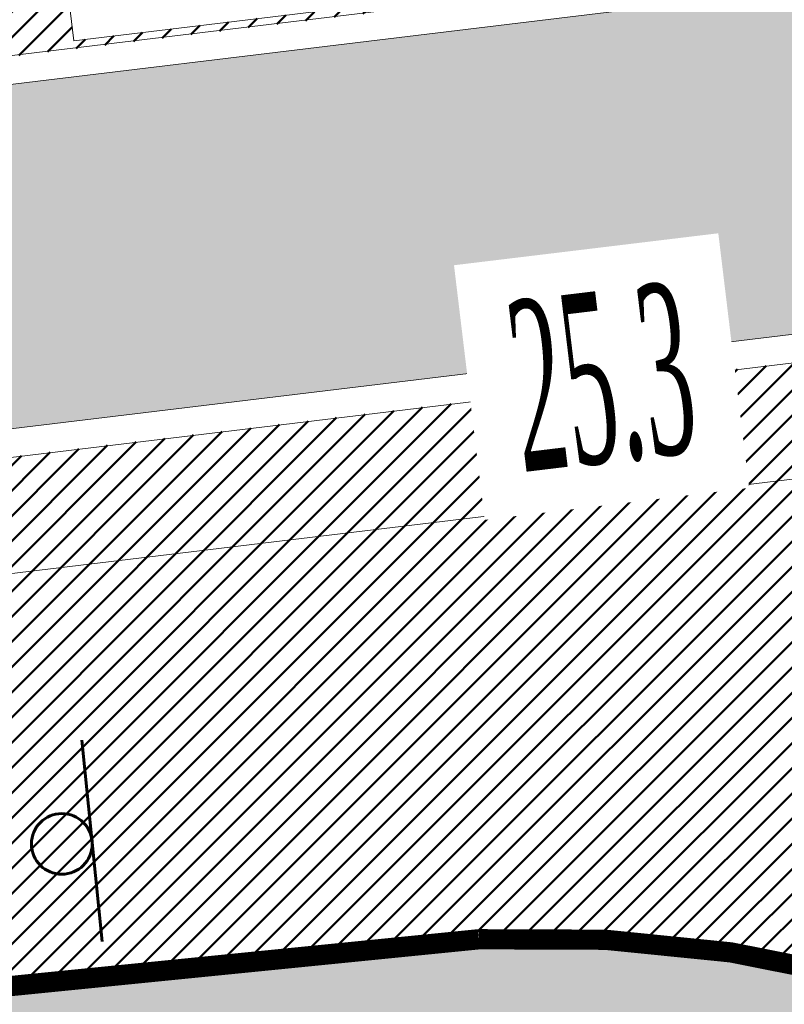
# Model space of a CAD drawing. Extents: x 2931 to 5026, y -2784 to 809.
# Tile 83 of 170: x 3165.41 to 3170.77, y -1663.55 to -1656.64. Entities that reach past the tile are written whole.
import ezdxf

# ---------------------------------------------------------------- set-up
doc = ezdxf.new("R2010")
doc.units = 0
doc.header["$MEASUREMENT"] = 0
doc.layers.add('.', color=7, linetype='Continuous', lineweight=15)
doc.layers.add('PDF_2D - Общий', color=7, linetype='Continuous')
doc.styles.add('TimesNewRomanCyr', font='times.ttf', dxfattribs={"width": 0.4, "height": 1.2})
doc.dimstyles.new('GENPLAN1', dxfattribs={"dimscale": 0.5, "dimtxt": 1.2, "dimasz": 1.2, "dimexe": 1.3, "dimexo": 1.5, "dimgap": 0.5, "dimtad": 1, "dimdec": 1, "dimzin": 0, "dimdsep": 46, "dimtxsty": 'TimesNewRomanCyr', "dimblk1": 'OBLIQUE', "dimblk2": 'OBLIQUE', "dimsah": 1, "dimcen": 1, "dimadec": 0, "dimazin": 0, "dimtfac": 0.75, "dimtdec": 1, "dimtix": 1, "dimtmove": 0, "dimatfit": 3, "dimfxl": 1, "dimtvp": 1.2, "dimtfill": 1, "dimlwd": 0, "dimlwe": 0, "dimarcsym": 0})
pattern_1 = [(45, (0, 0), (-0.08838834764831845, 0.08838834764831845), [])]

# ---------------------------------------------------------------- blocks, each defined once
blk = doc.blocks.new('_Oblique')
at = {"color": 0, "linetype": 'ByBlock', "lineweight": -2}
blk.add_line((-0.5, -0.5), (0.5, 0.5), dxfattribs=at)
blk = doc.blocks.new('*D117')
at = {"color": 0, "lineweight": 0, "transparency": 16777216}
for p, q in [((3272.292399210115, -1682.023382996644), (3274.873338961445, -1684.604322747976)), ((3272.017769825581, -1682.298012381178), (3274.598709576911, -1684.87895213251)), ((3274.413719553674, -1684.144703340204), (3274.837983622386, -1683.720439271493)), ((3274.139090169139, -1684.419332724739), (3274.413719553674, -1684.144703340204)), ((3274.139090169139, -1684.419332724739), (3273.714826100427, -1684.84359679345))]:
    blk.add_line(p, q, dxfattribs=at)
at = {"layer": 'Defpoints', "color": 0, "linetype": 'ByBlock', "lineweight": 50, "transparency": 16777216}
for p in [(3113.118925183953, -1522.84990897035), (3112.844295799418, -1523.124538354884)]:
    blk.add_point(p, dxfattribs=at)
at = {"color": 0, "linetype": 'ByBlock', "lineweight": 0, "transparency": 16777216, "xscale": 0.6, "yscale": 0.6, "zscale": 0.6}
for p, rotation in [((3274.413719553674, -1684.144703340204), 224.9999999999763), ((3274.139090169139, -1684.419332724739), 44.99999999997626)]:
    blk.add_blockref('_Oblique', p, dxfattribs=dict(at, rotation=rotation))
at = {"color": 0, "linetype": 'ByBlock', "lineweight": 50, "transparency": 16777216, "insert": (3273.666799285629, -1683.672412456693), "char_height": 1.2, "attachment_point": 5, "rotation": 44.99999999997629, "style": 'TimesNewRomanCyr', "bg_fill": 3, "box_fill_scale": 1.25, "bg_fill_color": 256, "bg_fill_true_color": 13158600, "bg_fill_transparency": 0}
blk.add_mtext('0.4', dxfattribs=at)
at = {"layer": 'Defpoints', "color": 0, "linetype": 'ByBlock', "lineweight": 50, "transparency": 16777216}
blk.add_point((3274.413719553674, -1684.144703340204), dxfattribs=at)
blk = doc.blocks.new('*D310')
at = {"color": 0, "lineweight": 0, "transparency": 16777216}
for p, q in [((3182.118221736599, -1658.238337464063), (3182.227327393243, -1659.141067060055)), ((3182.149334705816, -1658.495763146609), (3157.04254178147, -1661.530219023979)), ((3157.011428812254, -1661.272793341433), (3157.120534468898, -1662.175522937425))]:
    blk.add_line(p, q, dxfattribs=at)
at = {"layer": 'Defpoints', "color": 0, "linetype": 'ByBlock', "lineweight": 50, "transparency": 16777216}
for p in [(3182.028230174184, -1657.493756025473), (3156.921437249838, -1660.528211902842), (3157.04254178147, -1661.530219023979)]:
    blk.add_point(p, dxfattribs=at)
at = {"color": 0, "linetype": 'ByBlock', "lineweight": 0, "transparency": 16777216, "xscale": 0.6, "yscale": 0.6, "zscale": 0.6}
for p, rotation in [((3182.149334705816, -1658.495763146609), 6.891453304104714), ((3157.04254178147, -1661.530219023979), 186.8914533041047)]:
    blk.add_blockref('_Oblique', p, dxfattribs=dict(at, rotation=rotation))
at = {"color": 0, "linetype": 'ByBlock', "lineweight": 50, "transparency": 16777216, "insert": (3169.49249444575, -1659.157107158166), "char_height": 1.2, "attachment_point": 5, "rotation": 6.8914533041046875, "style": 'TimesNewRomanCyr', "bg_fill": 3, "box_fill_scale": 1.25, "bg_fill_color": 256, "bg_fill_true_color": 13158600, "bg_fill_transparency": 0}
blk.add_mtext('25.3', dxfattribs=at)

msp = doc.modelspace()

# ---------------------------------------------------------------- hatches: boundary and pattern name
at = {"layer": '.', "linetype": 'ByBlock', "lineweight": 50}
h = msp.add_hatch(dxfattribs=at)
h.set_pattern_fill('ANSI31', color=252)
h.set_pattern_definition(pattern_1)
edge = h.paths.add_edge_path()
edge.add_line((3056.579508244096, -1552.571742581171), (3060.468574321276, -1561.784514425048))
edge.add_line((3060.468574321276, -1561.784514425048), (3091.428099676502, -1548.71530551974))
edge.add_arc((3092.594819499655, -1551.479137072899), 2.999999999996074, 59.08883293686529, 112.8864824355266, ccw=False)
edge.add_line((3094.135944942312, -1548.905242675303), (3125.421424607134, -1567.637498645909))
edge.add_arc((3123.880299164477, -1570.21139304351), 3.000000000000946, 6.846905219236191, 59.0888329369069, ccw=False)
edge.add_line((3126.858903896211, -1569.853742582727), (3145.92372928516, -1728.630496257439))
edge.add_line((3145.92372928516, -1728.630496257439), (3153.629677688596, -1792.807610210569))
edge.add_line((3153.629677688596, -1792.807610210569), (3155.627738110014, -1829.886791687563))
edge.add_line((3155.627738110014, -1829.886791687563), (3160.809987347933, -1929.677250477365))
edge.add_arc((3157.814024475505, -1929.832834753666), 2.999999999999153, -86.74722545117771, 2.9727744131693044, ccw=False)
edge.add_line((3157.984247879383, -1932.828001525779), (3050.375705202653, -1938.943685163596))
edge.add_line((3050.375705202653, -1938.943685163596), (3050.943116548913, -1948.927574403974))
edge.add_line((3050.943116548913, -1948.927574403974), (3313.191871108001, -1934.085954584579))
edge.add_line((3313.191871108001, -1934.085954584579), (3312.624459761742, -1924.102065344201))
edge.add_line((3312.624459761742, -1924.102065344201), (3173.95866141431, -1931.920132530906))
edge.add_arc((3173.788438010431, -1928.924965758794), 2.999999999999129, 182.972774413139, 273.2527745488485, ccw=False)
edge.add_line((3170.792475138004, -1929.080550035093), (3164.49681413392, -1808.401511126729))
edge.add_line((3164.49681413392, -1808.401511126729), (3163.4838931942, -1789.746789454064))
edge.add_line((3163.4838931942, -1789.746789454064), (3160.81852438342, -1767.850807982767))
edge.add_arc((3164.480270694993, -1768.183669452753), 3.67684413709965, 91.76941746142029, 174.8059522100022, ccw=False)
edge.add_line((3164.36673985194, -1764.508578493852), (3165.328204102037, -1764.41580848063))
edge.add_line((3165.328204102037, -1764.41580848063), (3157.302999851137, -1682.607566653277))
edge.add_arc((3156.299241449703, -1676.094509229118), 6.589950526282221, 187.8889569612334, 278.7611968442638, ccw=False)
edge.add_line((3149.771658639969, -1676.999003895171), (3140.934979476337, -1603.166915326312))
edge.add_line((3140.934979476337, -1603.166915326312), (3139.504408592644, -1590.505141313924))
edge.add_line((3139.504408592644, -1590.505141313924), (3136.203008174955, -1563.793057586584))
edge.add_arc((3133.224403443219, -1564.150708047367), 3.000000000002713, 6.84690521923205, 59.08883293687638)
edge.add_line((3134.765528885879, -1561.576813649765), (3099.87037971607, -1540.683259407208))
edge.add_arc((3101.693711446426, -1538.024492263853), 3.223907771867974, 157.9186088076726, 235.5584146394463, ccw=False)
edge.add_line((3098.706274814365, -1536.812550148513), (3108.700353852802, -1520.326220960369))
edge.add_arc((3111.264605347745, -1521.883338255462), 3.00000000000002, 58.73218183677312, 148.732181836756, ccw=False)
edge.add_line((3112.821722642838, -1519.319086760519), (3205.618491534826, -1575.669040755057))
edge.add_line((3205.618491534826, -1575.669040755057), (3207.292050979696, -1576.579148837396))
edge.add_line((3207.292050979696, -1576.579148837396), (3243.014474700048, -1589.924592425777))
edge.add_line((3243.014474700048, -1589.924592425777), (3266.942729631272, -1598.799066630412))
edge.add_line((3266.942729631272, -1598.799066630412), (3413.241120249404, -1686.858465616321))
edge.add_line((3413.241120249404, -1686.858465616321), (3418.398145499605, -1678.290788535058))
edge.add_line((3418.398145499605, -1678.290788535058), (3272.099754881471, -1590.231389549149))
edge.add_line((3272.099754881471, -1590.231389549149), (3270.420061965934, -1589.423131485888))
edge.add_line((3270.420061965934, -1589.423131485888), (3212.929790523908, -1568.101228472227))
edge.add_line((3212.929790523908, -1568.101228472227), (3210.80888251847, -1567.121535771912))
edge.add_line((3210.80888251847, -1567.121535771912), (3103.502412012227, -1501.960703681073))
edge.add_arc((3105.05952930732, -1499.39645218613), 2.999999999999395, 149.0720988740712, 238.7321818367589, ccw=False)
edge.add_line((3102.486085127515, -1497.85457506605), (3107.443599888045, -1489.580318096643))
edge.add_line((3107.443599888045, -1489.580318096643), (3098.865452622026, -1484.440727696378))
edge.add_line((3098.865452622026, -1484.440727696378), (3093.95672483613, -1492.633557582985))
edge.add_arc((3091.383280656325, -1491.091680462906), 2.999999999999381, 238.7321818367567, 329.07209887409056, ccw=False)
edge.add_line((3089.826163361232, -1493.655931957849), (3029.258160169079, -1456.876588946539))
edge.add_line((3029.258160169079, -1456.876588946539), (3024.067769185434, -1465.424093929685))
edge.add_line((3024.067769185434, -1465.424093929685), (3099.145714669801, -1511.014461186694))
edge.add_arc((3097.588597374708, -1513.578712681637), 2.999999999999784, -31.267816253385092, 58.732181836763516, ccw=False)
edge.add_line((3100.152848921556, -1515.135829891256), (3084.60404677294, -1540.741504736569))
edge.add_line((3084.60404677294, -1540.741504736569), (3056.579508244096, -1552.571742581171))
h = msp.add_hatch(dxfattribs=at)
h.set_pattern_fill('ANSI31', color=72)
h.set_pattern_definition(pattern_1)
edge = h.paths.add_edge_path()
edge.add_line((3198.64854658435, -1772.84186215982), (3204.228626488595, -1772.211541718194))
edge.add_line((3204.228626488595, -1772.211541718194), (3205.797166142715, -1786.120879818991))
edge.add_line((3205.797166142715, -1786.120879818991), (3240.426562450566, -1782.215137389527))
edge.add_line((3240.426562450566, -1782.215137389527), (3240.44861768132, -1782.410685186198))
edge.add_line((3240.44861768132, -1782.410685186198), (3240.049289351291, -1782.456821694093))
edge.add_line((3240.049289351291, -1782.456821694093), (3241.597948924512, -1796.176200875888))
edge.add_line((3241.597948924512, -1796.176200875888), (3241.996162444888, -1796.131186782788))
edge.add_line((3241.996162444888, -1796.131186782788), (3242.018783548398, -1796.331302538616))
edge.add_line((3242.018783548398, -1796.331302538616), (3164.317276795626, -1805.095014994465))
edge.add_line((3164.317276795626, -1805.095014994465), (3165.502113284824, -1827.671693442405))
edge.add_line((3165.502113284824, -1827.671693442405), (3169.410030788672, -1827.461110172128))
edge.add_line((3169.410030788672, -1827.461110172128), (3168.370118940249, -1808.99312971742))
edge.add_line((3168.370118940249, -1808.99312971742), (3257.968945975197, -1804.35639741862))
edge.add_line((3257.968945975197, -1804.35639741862), (3268.704736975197, -1803.207274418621))
edge.add_line((3268.704736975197, -1803.207274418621), (3270.714068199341, -1802.941323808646))
edge.add_line((3270.714068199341, -1802.941323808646), (3269.535281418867, -1793.430181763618))
edge.add_line((3269.535281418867, -1793.430181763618), (3268.265415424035, -1789.367910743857))
edge.add_line((3268.265415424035, -1789.367910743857), (3268.137689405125, -1776.730590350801))
edge.add_line((3268.137689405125, -1776.730590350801), (3268.591353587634, -1776.739380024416))
edge.add_line((3268.591353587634, -1776.739380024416), (3271.151259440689, -1756.651503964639))
edge.add_line((3271.151259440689, -1756.651503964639), (3253.464385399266, -1678.575218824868))
edge.add_line((3253.464385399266, -1678.575218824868), (3246.166203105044, -1642.943717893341))
edge.add_line((3246.166203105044, -1642.943717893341), (3240.206266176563, -1605.984923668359))
edge.add_line((3240.206266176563, -1605.984923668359), (3243.364342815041, -1590.528663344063))
edge.add_line((3243.364342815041, -1590.528663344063), (3206.455271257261, -1576.124094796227))
edge.add_line((3206.455271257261, -1576.124094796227), (3113.046281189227, -1522.808445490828))
edge.add_line((3113.046281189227, -1522.808445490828), (3101.14519328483, -1541.432807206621))
edge.add_line((3101.14519328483, -1541.432807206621), (3134.765528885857, -1561.576813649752))
edge.add_arc((3133.22440344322, -1564.150708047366), 3.000000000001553, 6.849462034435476, 59.088832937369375, ccw=False)
edge.add_line((3136.202992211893, -1563.792924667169), (3146.943135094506, -1653.222730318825))
edge.add_line((3146.943135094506, -1653.222730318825), (3222.727371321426, -1644.063239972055))
edge.add_arc((3223.040655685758, -1647.949911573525), 3.899277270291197, 6.922887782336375, 94.60835138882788, ccw=False)
edge.add_arc((3223.040740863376, -1647.949941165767), 3.899196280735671, -81.47081594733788, 6.923470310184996, ccw=False)
edge.add_line((3223.619042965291, -1651.806014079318), (3196.190003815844, -1655.121177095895))
edge.add_arc((3198.473142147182, -1672.682791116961), 17.70940449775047, 97.40732442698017, 105.2026607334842)
edge.add_arc((3203.298833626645, -1690.430110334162), 36.10110462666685, 105.2072041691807, 108.1649889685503)
edge.add_arc((3188.026555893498, -1642.727951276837), 13.9895464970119, 277.1896508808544, 286.6895548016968, ccw=False)
edge.add_line((3189.777404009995, -1656.607502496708), (3187.842487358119, -1656.841381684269))
edge.add_arc((3184.99443761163, -1658.696363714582), 3.398874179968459, 6.9207488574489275, 33.07686530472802, ccw=False)
edge.add_arc((3184.993523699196, -1658.69677596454), 3.399831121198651, -83.07989968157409, 6.925789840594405, ccw=False)
edge.add_arc((3184.99346771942, -1658.696460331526), 3.400151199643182, 163.5011670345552, 276.9203959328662, ccw=False)
edge.add_line((3181.733315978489, -1657.730831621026), (3147.972979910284, -1661.805289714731))
edge.add_line((3147.972979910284, -1661.805289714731), (3149.771658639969, -1676.999003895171))
edge.add_arc((3156.299241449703, -1676.094509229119), 6.589950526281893, 187.88895696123, 278.7611968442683)
edge.add_line((3157.302999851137, -1682.607566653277), (3156.287946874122, -1672.260203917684))
edge.add_arc((3165.559726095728, -1672.702411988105), 9.282318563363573, 100.07270603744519, 177.2694053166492, ccw=False)
edge.add_line((3163.936269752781, -1663.563165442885), (3168.630711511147, -1663.09359350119))
edge.add_arc((3169.037464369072, -1672.297222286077), 9.212612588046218, 9.79482017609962, 92.53053086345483, ccw=False)
edge.add_line((3178.11578730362, -1670.729968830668), (3178.310066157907, -1672.672228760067))
edge.add_line((3178.310066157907, -1672.672228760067), (3182.539779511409, -1679.443903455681))
edge.add_line((3182.539779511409, -1679.443903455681), (3183.799722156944, -1692.286285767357))
edge.add_line((3183.799722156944, -1692.286285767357), (3187.002343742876, -1691.965936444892))
edge.add_line((3187.002343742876, -1691.965936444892), (3189.210950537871, -1714.886238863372))
edge.add_line((3189.210950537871, -1714.886238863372), (3186.060597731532, -1715.201359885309))
edge.add_line((3186.060597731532, -1715.201359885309), (3186.254695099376, -1717.141805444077))
edge.add_line((3186.254695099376, -1717.141805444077), (3183.233715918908, -1722.304679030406))
edge.add_arc((3187.73220544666, -1721.857132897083), 4.520697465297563, 185.6815518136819, 272.2770185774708)
edge.add_line((3187.911817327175, -1726.374260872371), (3193.870304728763, -1725.778249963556))
edge.add_arc((3192.734762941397, -1721.213392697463), 4.703974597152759, 283.9692133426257, 366.943481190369)
edge.add_line((3197.404238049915, -1720.644728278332), (3197.262375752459, -1719.365448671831))
edge.add_line((3197.262375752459, -1719.365448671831), (3193.661081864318, -1717.879078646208))
edge.add_line((3193.661081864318, -1717.879078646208), (3192.899904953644, -1710.493109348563))
edge.add_line((3192.899904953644, -1710.493109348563), (3189.682132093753, -1710.814974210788))
edge.add_line((3189.682132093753, -1710.814974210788), (3185.735106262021, -1671.355455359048))
edge.add_line((3185.735106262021, -1671.355455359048), (3188.844983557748, -1671.044382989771))
edge.add_line((3188.844983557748, -1671.044382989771), (3188.789684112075, -1670.436909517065))
edge.add_arc((3202.589761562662, -1673.932293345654), 14.23586477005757, 99.41612415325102, 165.7866270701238, ccw=False)
edge.add_line((3200.260722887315, -1659.888240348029), (3222.923904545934, -1657.621305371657))
edge.add_arc((3223.460798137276, -1670.595722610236), 12.98552106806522, 5.712137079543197, 92.3696013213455, ccw=False)
edge.add_line((3236.381839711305, -1669.303266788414), (3237.467507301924, -1680.175342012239))
edge.add_line((3237.467507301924, -1680.175342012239), (3245.489102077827, -1760.369463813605))
edge.add_arc((3232.636911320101, -1760.990893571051), 12.86720568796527, -83.64731502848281, 2.7682123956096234, ccw=False)
edge.add_line((3234.060644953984, -1773.77908987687), (3215.68325286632, -1775.617329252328))
edge.add_arc((3214.378686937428, -1762.897090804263), 12.78696048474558, 185.7956058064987, 275.8556841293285, ccw=False)
edge.add_line((3201.657087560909, -1764.188318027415), (3199.058106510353, -1738.113761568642))
edge.add_arc((3194.432319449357, -1738.576466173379), 4.648870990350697, 5.712137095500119, 93.3895282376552)
edge.add_line((3194.157459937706, -1733.935727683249), (3187.347289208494, -1734.627366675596))
edge.add_arc((3187.957506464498, -1738.984328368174), 4.399486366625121, 97.97273957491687, 185.7133964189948)
edge.add_line((3183.579875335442, -1739.422307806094), (3184.27298960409, -1746.350795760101))
edge.add_line((3184.27298960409, -1746.350795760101), (3184.892601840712, -1746.84194319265))
edge.add_line((3184.892601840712, -1746.84194319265), (3197.794868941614, -1745.614976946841))
edge.add_line((3197.794868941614, -1745.614976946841), (3199.787466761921, -1766.345835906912))
edge.add_arc((3189.185059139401, -1767.471623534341), 10.66200943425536, -84.22149646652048, 6.061084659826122, ccw=False)
edge.add_line((3190.258542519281, -1778.079454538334), (3179.89345328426, -1779.128373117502))
edge.add_arc((3178.567549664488, -1766.175993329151), 13.02006768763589, 184.5809880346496, 275.8448699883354, ccw=False)
edge.add_line((3165.58907542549, -1767.215882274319), (3165.328204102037, -1764.41580848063))
edge.add_line((3165.328204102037, -1764.41580848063), (3164.846212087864, -1764.462315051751))
edge.add_line((3164.846212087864, -1764.462315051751), (3167.773249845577, -1790.409524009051))
edge.add_line((3167.773249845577, -1790.409524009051), (3200.231651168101, -1786.748496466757))
edge.add_line((3200.231651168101, -1786.748496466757), (3198.64854658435, -1772.84186215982))
h = msp.add_hatch(dxfattribs=at)
h.set_pattern_fill('ANSI31', color=72)
h.set_pattern_definition(pattern_1)
h.paths.add_polyline_path([(3181.397646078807, -1654.951024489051, -1.563286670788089), (3187.542640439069, -1654.359428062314), (3189.473089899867, -1654.126091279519, 0.06172320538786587), (3192.340277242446, -1653.310153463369, -0.0533669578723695), (3195.849529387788, -1652.341953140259), (3223.255860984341, -1649.026626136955, 0.9294012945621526), (3222.992741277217, -1646.851532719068), (3198.199388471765, -1649.846621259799, -0.1751279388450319), (3194.856767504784, -1649.02734889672, 0.209518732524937), (3193.64573872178, -1648.635764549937), (3181.943402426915, -1650.050160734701, 0.1877390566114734), (3180.929256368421, -1651.553863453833, -0.2401408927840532), (3178.297140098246, -1655.275407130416), (3165.786678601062, -1656.787472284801), (3165.456697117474, -1654.057285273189), (3151.179601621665, -1655.7829033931), (3151.517940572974, -1658.573593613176)])
at = {"lineweight": 40, "true_color": 0x7d7d7d}
h = msp.add_hatch(color=8, dxfattribs=at)
h.dxf.hatch_style = 1
h.paths.add_polyline_path([(3149.771658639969, -1676.999003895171), (3147.950521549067, -1661.615580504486), (3156.921480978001, -1660.528572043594), (3156.921437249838, -1660.528211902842), (3182.028230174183, -1657.493756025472, 0.1273604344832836), (3181.816666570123, -1659.082338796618, 0.4142402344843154), (3185.379045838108, -1661.873297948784, 0.1212819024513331), (3186.809641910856, -1661.331274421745), (3186.8012619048, -1661.247497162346), (3186.803950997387, -1661.217981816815, -0.1261586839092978), (3185.367486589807, -1661.778097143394, -0.414239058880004), (3181.911966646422, -1659.070767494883, -0.1559367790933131), (3182.266642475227, -1657.213123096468), (3179.813495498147, -1657.50962342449), (3179.737151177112, -1656.876711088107), (3179.935498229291, -1656.852728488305), (3179.923510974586, -1656.753449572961), (3179.725097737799, -1656.777440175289), (3179.673870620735, -1656.355538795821), (3179.872565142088, -1656.331514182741), (3179.860577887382, -1656.232235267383), (3179.661817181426, -1656.25626788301), (3179.58547286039, -1655.623355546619), (3182.045568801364, -1655.326011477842, -0.1561496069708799), (3181.257465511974, -1653.609842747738, -0.4142388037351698), (3183.959880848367, -1650.160308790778, -0.4142388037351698), (3187.409283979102, -1652.862891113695, -0.1563518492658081), (3187.05362146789, -1654.720705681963), (3189.513221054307, -1654.423421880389), (3189.537327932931, -1654.621963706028), (3189.58956537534, -1655.056334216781), (3189.390515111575, -1655.080401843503), (3189.402568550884, -1655.179672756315), (3189.601618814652, -1655.155605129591), (3189.652845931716, -1655.577506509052), (3189.45379566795, -1655.601574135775), (3189.46584910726, -1655.700845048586), (3189.664899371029, -1655.67677742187), (3189.741243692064, -1656.309689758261), (3187.288096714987, -1656.60619008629, -0.1557464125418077), (3188.07470491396, -1658.32248998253, -0.2317036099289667), (3187.178437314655, -1660.901362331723), (3187.32672732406, -1660.88652929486, 0.2221933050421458), (3188.170004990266, -1658.310918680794, 0.1408534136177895), (3187.480835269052, -1656.68362301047), (3189.75280077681, -1656.409020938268, 0.04141170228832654), (3191.984219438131, -1655.937369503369, -0.01287528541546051), (3193.771172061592, -1655.401624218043, -0.0341105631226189), (3196.164904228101, -1654.922755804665), (3223.592156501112, -1651.607809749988, 0.4058007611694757), (3226.712962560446, -1647.504025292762, 0.4021253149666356), (3222.74735845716, -1644.262282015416), (3146.949978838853, -1653.42334734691)])
h.paths.add_polyline_path([(3151.342148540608, -1658.785049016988), (3150.956934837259, -1655.608319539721), (3165.631150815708, -1653.834791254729), (3165.961131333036, -1656.564922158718), (3178.236302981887, -1655.08132507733, 0.2107848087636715), (3180.631489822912, -1652.021816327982), (3180.733321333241, -1651.512327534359, -0.1928085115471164), (3181.87114312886, -1649.857415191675), (3193.623617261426, -1648.436981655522, -0.2075606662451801), (3194.978970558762, -1648.868158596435, 0.1744475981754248), (3198.176770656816, -1649.647898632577), (3222.975688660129, -1646.652184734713, -0.3945143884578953), (3224.333546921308, -1647.792177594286, -0.3948514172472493), (3223.28644252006, -1649.224381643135), (3195.878103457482, -1652.539952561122, 0.05745828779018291), (3192.155797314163, -1653.600500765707, -0.05072584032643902), (3189.501167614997, -1654.324150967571), (3187.228705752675, -1654.598813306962, 0.1412550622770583), (3187.510043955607, -1652.850656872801, 0.4142343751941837), (3183.947664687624, -1650.059697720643, 0.4141757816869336), (3181.156705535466, -1653.622076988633, 0.1269035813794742), (3181.739940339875, -1655.111133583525)], flags=16)
h.paths.add_polyline_path([(3151.516596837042, -1658.562510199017), (3151.179596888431, -1655.782864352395), (3156.273529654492, -1655.167221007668), (3156.609536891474, -1657.946987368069)], flags=0)
h.paths.add_polyline_path([(3156.708813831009, -1657.934983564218), (3156.372806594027, -1655.155217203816), (3165.456703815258, -1654.057340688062), (3165.786684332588, -1656.787471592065), (3178.297140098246, -1655.275407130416, 0.21297877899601), (3180.826739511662, -1652.066004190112), (3180.929256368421, -1651.55386345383, -0.187739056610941), (3181.943402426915, -1650.050160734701), (3193.645738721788, -1648.635764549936, -0.2095187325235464), (3194.856767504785, -1649.02734889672, 0.1751279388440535), (3198.199388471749, -1649.846621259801), (3222.992741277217, -1646.851532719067, -0.3928100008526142), (3224.135005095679, -1647.816284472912, -0.3931683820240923), (3223.255485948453, -1649.026671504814), (3195.849529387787, -1652.341953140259, 0.05746184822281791), (3192.081367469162, -1653.414767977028, -0.05062385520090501), (3189.473089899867, -1654.126091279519), (3187.542640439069, -1654.359428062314, 0.1148720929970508), (3187.70858578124, -1652.826549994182, 0.4142371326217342), (3183.923557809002, -1649.861155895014, 0.4141819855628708), (3180.958163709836, -1653.646183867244, 0.102348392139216), (3181.397646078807, -1654.951024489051)], flags=0)
h.paths.add_polyline_path([(3158.680883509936, -1657.998796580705), (3163.644760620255, -1657.398854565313), (3163.908447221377, -1659.582995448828), (3158.944570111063, -1660.182937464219)], flags=16)
h.paths.add_polyline_path([(3159.090050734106, -1658.050101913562), (3163.259430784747, -1657.543857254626), (3163.499286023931, -1659.531739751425), (3159.329905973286, -1660.03798441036)], flags=0)
h.paths.add_polyline_path([(3158.257985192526, -1654.499255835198), (3158.245931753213, -1654.399984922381), (3157.993802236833, -1652.315175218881), (3162.957679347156, -1651.715233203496), (3163.020959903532, -1652.236405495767), (3162.821413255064, -1652.260533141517), (3162.833466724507, -1652.359804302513), (3163.032516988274, -1652.335736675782), (3163.083744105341, -1652.757638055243), (3162.884693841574, -1652.781705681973), (3162.896747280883, -1652.880976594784), (3163.09579754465, -1652.856908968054), (3163.146528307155, -1653.278870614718), (3162.947974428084, -1653.302878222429), (3162.960027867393, -1653.40214913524), (3163.158581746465, -1653.378141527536), (3163.221862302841, -1653.899313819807)], flags=0)
h.paths.add_polyline_path([(3162.947974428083, -1653.302878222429), (3162.897243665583, -1652.880916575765), (3163.09579754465, -1652.856908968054), (3163.146528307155, -1653.278870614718)], flags=0)
h.paths.add_polyline_path([(3162.885190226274, -1652.781645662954), (3162.833963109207, -1652.359744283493), (3163.032516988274, -1652.335736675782), (3163.083744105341, -1652.757638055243)], flags=0)
h.paths.add_polyline_path([(3166.048354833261, -1656.453647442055), (3165.736454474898, -1653.872422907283), (3165.670656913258, -1653.326372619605), (3165.868714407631, -1653.302425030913), (3165.856660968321, -1653.203154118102), (3165.658603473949, -1653.227101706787), (3165.592309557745, -1652.681111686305), (3165.790367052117, -1652.657164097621), (3165.778313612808, -1652.55789318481), (3165.580256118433, -1652.581840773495), (3165.514458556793, -1652.035790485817), (3165.71201966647, -1652.011902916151), (3165.69996622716, -1651.912632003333), (3165.502405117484, -1651.936519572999), (3165.424554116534, -1651.291198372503), (3177.3378591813, -1649.851337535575), (3177.415710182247, -1650.496658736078), (3177.217646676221, -1650.520556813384), (3177.229700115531, -1650.619827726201), (3177.427763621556, -1650.595929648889), (3177.493561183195, -1651.141979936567), (3177.295994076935, -1651.165818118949), (3177.308047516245, -1651.265089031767), (3177.505614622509, -1651.241250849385), (3177.571908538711, -1651.787240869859), (3177.374341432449, -1651.811079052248), (3177.386394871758, -1651.910349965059), (3177.583961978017, -1651.886511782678), (3177.961659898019, -1655.013786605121)], flags=0)
h.paths.add_polyline_path([(3166.236344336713, -1656.330188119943), (3171.894786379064, -1655.643142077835), (3171.593827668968, -1653.164476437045), (3171.792383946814, -1653.14048868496), (3172.094093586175, -1655.625338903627), (3177.751046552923, -1654.93847366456), (3177.457196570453, -1652.506159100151), (3176.960841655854, -1652.566174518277), (3176.948788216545, -1652.466903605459), (3177.445202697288, -1652.406880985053), (3177.307273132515, -1651.26518246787), (3177.307054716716, -1651.265208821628), (3177.373348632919, -1651.811198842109), (3177.571908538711, -1651.787240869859), (3177.505614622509, -1651.241250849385), (3177.307273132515, -1651.26518246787), (3177.373239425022, -1651.811212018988), (3177.373348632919, -1651.811198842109), (3177.307054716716, -1651.265208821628), (3177.295077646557, -1651.16592869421), (3177.295001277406, -1651.16593790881), (3177.229203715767, -1650.619887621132), (3177.151646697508, -1649.977003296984), (3174.471037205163, -1650.30000938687), (3174.770712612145, -1652.780543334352), (3174.572156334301, -1652.804531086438), (3174.566123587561, -1652.75484599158), (3174.270820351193, -1650.32275826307), (3168.514594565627, -1651.021677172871), (3168.813956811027, -1653.499618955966), (3168.615503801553, -1653.524461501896), (3168.315836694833, -1651.04248614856), (3165.63642845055, -1651.366308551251)], flags=0)
h.paths.add_polyline_path([(3165.736454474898, -1653.872422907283), (3165.670656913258, -1653.326372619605), (3165.869210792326, -1653.302365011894), (3165.935008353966, -1653.848415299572)], flags=0)
h.paths.add_polyline_path([(3165.658603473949, -1653.227101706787), (3165.592309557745, -1652.681111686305), (3165.790863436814, -1652.657104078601), (3165.857157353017, -1653.203094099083)], flags=0)
h.paths.add_polyline_path([(3166.040480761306, -1653.887436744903), (3166.028258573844, -1653.786776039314), (3166.528620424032, -1653.726326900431), (3166.540806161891, -1653.826687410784)], flags=0)
h.paths.add_polyline_path([(3165.580256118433, -1652.581840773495), (3165.514458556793, -1652.035790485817), (3165.713012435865, -1652.011782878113), (3165.778809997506, -1652.55783316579)], flags=0)
h.paths.add_polyline_path([(3167.033189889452, -1653.766902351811), (3167.021033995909, -1653.666787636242), (3167.521395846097, -1653.606338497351), (3167.533515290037, -1653.706153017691)], flags=0)
h.paths.add_polyline_path([(3168.024906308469, -1653.646488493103), (3168.012816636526, -1653.54691917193), (3168.510200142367, -1653.486829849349), (3168.522253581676, -1653.58610076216)], flags=0)
h.paths.add_polyline_path([(3168.514594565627, -1651.021677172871), (3168.512611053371, -1651.021918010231), (3168.807914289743, -1653.454005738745), (3168.808438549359, -1653.453942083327)], flags=0)
h.paths.add_polyline_path([(3169.018638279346, -1653.526081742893), (3169.006584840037, -1653.426810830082), (3169.502975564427, -1653.36684144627), (3169.51502900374, -1653.466112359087)], flags=0)
h.paths.add_polyline_path([(3170.01141370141, -1653.406093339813), (3169.999360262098, -1653.306822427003), (3170.495750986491, -1653.24685304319), (3170.507804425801, -1653.346123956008)], flags=0)
h.paths.add_polyline_path([(3171.004189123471, -1653.286104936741), (3170.992135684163, -1653.18683402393), (3171.488526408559, -1653.12686464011), (3171.500579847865, -1653.226135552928)], flags=0)
h.paths.add_polyline_path([(3171.996964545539, -1653.166116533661), (3171.98491110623, -1653.06684562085), (3172.48130183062, -1653.006876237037), (3172.493355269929, -1653.106147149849)], flags=0)
h.paths.add_polyline_path([(3172.989739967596, -1653.046128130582), (3172.977686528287, -1652.946857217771), (3173.474077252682, -1652.886887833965), (3173.486130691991, -1652.986158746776)], flags=0)
h.paths.add_polyline_path([(3173.98251538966, -1652.926139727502), (3173.970461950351, -1652.826868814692), (3174.466852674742, -1652.766899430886), (3174.478906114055, -1652.866170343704)], flags=0)
h.paths.add_polyline_path([(3174.975290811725, -1652.80615132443), (3174.963237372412, -1652.706880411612), (3175.45962809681, -1652.646911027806), (3175.47168153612, -1652.746181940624)], flags=0)
h.paths.add_polyline_path([(3175.968066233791, -1652.686162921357), (3175.956012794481, -1652.586892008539), (3176.452397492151, -1652.526872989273), (3176.46445093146, -1652.626143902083)], flags=0)
h.paths.add_polyline_path([(3181.859089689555, -1649.758144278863), (3181.847036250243, -1649.658873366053), (3182.043109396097, -1649.635175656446), (3182.040094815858, -1649.610347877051), (3181.844519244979, -1649.633995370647), (3181.82041236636, -1649.435453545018), (3182.015987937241, -1649.411806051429), (3182.012975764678, -1649.386998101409), (3181.817399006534, -1649.410635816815), (3181.805345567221, -1649.311364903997), (3193.718650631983, -1647.871504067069), (3193.730704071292, -1647.970774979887), (3193.52966704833, -1647.99507263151), (3193.532681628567, -1648.01990041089), (3193.733717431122, -1647.99559270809), (3193.757824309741, -1648.194134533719), (3193.556788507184, -1648.218442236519), (3193.559800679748, -1648.24325018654), (3193.760341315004, -1648.219012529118), (3193.772394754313, -1648.318283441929)], flags=0)
h.paths.add_polyline_path([(3181.859089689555, -1649.758144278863), (3181.847036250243, -1649.658873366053), (3193.760341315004, -1648.219012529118), (3193.772394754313, -1648.318283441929)], flags=0)
h.paths.add_polyline_path([(3181.844519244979, -1649.633995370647), (3181.82041236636, -1649.435453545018), (3182.018966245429, -1649.411445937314), (3182.043073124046, -1649.609987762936)], flags=0)
h.paths.add_polyline_path([(3193.559270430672, -1648.218142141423), (3193.535163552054, -1648.019600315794), (3193.733717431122, -1647.99559270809), (3193.757824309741, -1648.194134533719)], flags=0)
h.paths.add_polyline_path([(3196.141790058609, -1654.724093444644), (3196.181002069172, -1654.719332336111), (3196.129774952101, -1654.297430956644), (3196.329321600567, -1654.273303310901), (3196.317268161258, -1654.174032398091), (3196.117721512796, -1654.198160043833), (3196.066990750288, -1653.776198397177), (3196.266041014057, -1653.752130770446), (3196.253987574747, -1653.652859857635), (3196.054937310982, -1653.676927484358), (3196.003710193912, -1653.255026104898), (3196.20276045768, -1653.230958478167), (3196.19070701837, -1653.131687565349), (3195.991656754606, -1653.155755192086), (3195.940925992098, -1652.733793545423), (3195.901713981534, -1652.738554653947), (3195.889660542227, -1652.639283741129), (3205.817414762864, -1651.439399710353), (3205.880695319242, -1651.96057200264), (3205.68213541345, -1651.98452997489), (3205.630913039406, -1651.562667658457), (3196.13947987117, -1652.709785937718), (3196.380548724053, -1654.695204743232), (3205.870989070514, -1653.548206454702), (3205.820253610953, -1653.126205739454), (3206.018813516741, -1653.102247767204), (3206.081597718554, -1653.623480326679), (3196.153843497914, -1654.823364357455)], flags=0)
h.paths.add_polyline_path([(3196.117721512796, -1654.198160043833), (3196.066990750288, -1653.776198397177), (3196.26554462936, -1653.752190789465), (3196.31627539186, -1654.174152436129)], flags=0)
h.paths.add_polyline_path([(3196.054937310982, -1653.676927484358), (3196.003710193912, -1653.255026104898), (3196.202264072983, -1653.231018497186), (3196.253491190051, -1653.652919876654)], flags=0)
h.paths.add_polyline_path([(3198.449823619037, -1649.515672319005), (3198.387039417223, -1648.99443975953), (3198.586592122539, -1648.970361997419), (3198.574538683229, -1648.871091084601), (3198.374985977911, -1648.89516884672), (3198.324255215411, -1648.473207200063), (3198.523311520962, -1648.449189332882), (3198.511258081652, -1648.349918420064), (3198.312201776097, -1648.373936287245), (3198.260974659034, -1647.952034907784), (3198.460030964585, -1647.928017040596), (3198.447977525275, -1647.828746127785), (3198.248921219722, -1647.852763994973), (3198.186137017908, -1647.331531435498), (3220.027146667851, -1644.691792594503), (3220.291131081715, -1646.8758973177)], flags=16)
h.paths.add_polyline_path([(3198.447481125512, -1647.828806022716), (3198.248921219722, -1647.852763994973), (3198.19819045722, -1647.430802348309), (3209.911750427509, -1646.015094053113), (3209.910984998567, -1646.008790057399), (3198.396750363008, -1647.406844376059)], flags=0)
h.paths.add_polyline_path([(3198.438266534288, -1649.416341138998), (3198.387039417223, -1648.99443975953), (3198.585599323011, -1648.970481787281), (3198.636826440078, -1649.392383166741)], flags=0)
h.paths.add_polyline_path([(3198.374985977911, -1648.89516884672), (3198.324255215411, -1648.473207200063), (3198.522815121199, -1648.449249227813), (3198.573545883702, -1648.871210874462)], flags=16)
h.paths.add_polyline_path([(3198.312201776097, -1648.373936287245), (3198.260974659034, -1647.952034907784), (3198.459534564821, -1647.928076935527), (3198.510761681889, -1648.349978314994)], flags=16)
h.paths.add_polyline_path([(3208.901576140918, -1652.649222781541), (3208.865564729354, -1652.351391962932), (3209.064416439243, -1652.327348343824), (3209.055376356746, -1652.252895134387), (3208.856574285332, -1652.2769327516), (3208.832566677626, -1652.078378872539), (3209.0312694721, -1652.054353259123), (3209.022229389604, -1651.979900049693), (3208.823576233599, -1652.0039196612), (3208.787564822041, -1651.706088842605), (3220.700863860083, -1650.266178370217), (3220.736875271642, -1650.564009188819), (3220.538023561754, -1650.588052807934), (3220.547063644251, -1650.662506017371), (3220.745865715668, -1650.638468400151), (3220.769873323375, -1650.837022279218), (3220.571170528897, -1650.861047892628), (3220.580210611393, -1650.935501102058), (3220.778863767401, -1650.91148149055), (3220.814875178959, -1651.209312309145)], flags=0)
h.paths.add_polyline_path([(3208.856574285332, -1652.2769327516), (3208.832566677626, -1652.078378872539), (3209.031120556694, -1652.054371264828), (3209.055128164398, -1652.252925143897)], flags=0)
h.paths.add_polyline_path([(3210.089786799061, -1647.479309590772), (3210.038807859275, -1647.057378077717), (3210.237957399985, -1647.033298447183), (3210.225903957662, -1646.934027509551), (3210.026804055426, -1646.958101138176), (3209.975825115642, -1646.53616962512), (3210.174676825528, -1646.512126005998), (3210.162623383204, -1646.412855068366), (3209.96382131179, -1646.436892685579), (3209.912842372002, -1646.014961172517), (3210.11139625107, -1645.990953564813), (3219.640311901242, -1644.833955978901), (3219.882019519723, -1646.824635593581), (3210.353103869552, -1647.981633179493), (3210.289184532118, -1647.455199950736)], flags=0)
h.paths.add_polyline_path([(3210.089786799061, -1647.479309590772), (3210.038807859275, -1647.057378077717), (3210.237361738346, -1647.033370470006), (3210.28834067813, -1647.455301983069)], flags=0)
h.paths.add_polyline_path([(3210.026804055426, -1646.958101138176), (3209.975825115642, -1646.53616962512), (3210.174378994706, -1646.51216201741), (3210.225357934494, -1646.934093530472)], flags=0)
h.paths.add_polyline_path([(3220.571319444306, -1650.861029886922), (3220.5473118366, -1650.662476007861), (3220.745865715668, -1650.638468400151), (3220.769873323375, -1650.837022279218)], flags=0)
h.paths.add_polyline_path([(3226.023072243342, -1647.5898062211, -0.3857639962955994), (3223.699042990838, -1650.876292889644), (3223.69926124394, -1650.876266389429, 0.3857442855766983), (3226.023072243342, -1647.5898062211, 0.3831585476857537), (3223.007289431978, -1644.954498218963, 0.00985782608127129), (3222.887999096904, -1644.958526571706, -0.3946187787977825)], flags=16)
edge = h.paths.add_edge_path(flags=16)
edge.add_arc((3223.048115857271, -1647.951020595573), 3.096805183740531, 6.922875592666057, 93.25054612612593)
edge.add_arc((3223.048314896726, -1647.951743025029), 3.097537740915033, 93.25346416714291, 96.95263779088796)
edge.add_line((3222.673361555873, -1644.876982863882), (3222.685464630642, -1644.976247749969))
edge.add_line((3222.685464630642, -1644.976247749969), (3222.709533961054, -1645.174894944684))
edge.add_line((3222.709533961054, -1645.174894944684), (3222.709385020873, -1645.174912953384))
edge.add_line((3222.709385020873, -1645.174912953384), (3222.673307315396, -1644.876536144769))
edge.add_line((3222.673307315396, -1644.876536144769), (3222.87170023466, -1644.852447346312))
edge.add_line((3222.87170023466, -1644.852447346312), (3222.872519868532, -1644.859197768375))
edge.add_arc((3223.048115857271, -1647.951020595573), 3.096805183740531, 6.9228755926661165, 93.25054612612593, ccw=False)
edge.add_arc((3223.048170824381, -1647.951062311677), 3.09675564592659, -83.16853328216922, 6.923764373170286, ccw=False)
edge.add_line((3223.416527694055, -1651.025832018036), (3223.416528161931, -1651.025835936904))
edge.add_spline(control_points=[(3223.416528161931, -1651.025835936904), (3223.418166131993, -1651.025637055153), (3223.419804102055, -1651.025438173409), (3223.42139243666, -1651.025245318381)], knot_values=[0, 0, 0, 0, 1, 1, 1, 1], degree=3, periodic=0)
edge.add_arc((3223.048170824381, -1647.951062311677), 3.09675564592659, 276.9237675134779, 366.9237643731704)
h.paths.add_polyline_path([(3223.367905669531, -1650.623311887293), (3223.31989045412, -1650.226204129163), (3223.518444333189, -1650.202196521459), (3223.5664595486, -1650.599304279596)], flags=0)
h.paths.add_polyline_path([(3223.307338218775, -1650.122410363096), (3223.272581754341, -1649.834500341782, 0.4143712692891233), (3224.930706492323, -1647.719217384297, 0.383963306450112), (3223.013347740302, -1646.048494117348, 0.02596744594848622), (3222.816586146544, -1646.061958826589), (3222.782563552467, -1645.780507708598), (3222.981117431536, -1645.756500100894), (3223.004347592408, -1645.948651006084, -0.3850118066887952), (3225.029977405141, -1647.707163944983, -0.3853313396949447), (3223.481934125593, -1649.8998428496), (3223.505892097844, -1650.098402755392)], flags=16)
h.paths.add_polyline_path([(3222.76995247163, -1645.675814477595), (3222.721937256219, -1645.278706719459), (3222.920491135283, -1645.254699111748), (3222.968506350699, -1645.651806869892)], flags=16)
h = msp.add_hatch(color=8, dxfattribs=at)
h.dxf.hatch_style = 1
h.paths.add_polyline_path([(3236.401700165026, -1669.520170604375, 0.4020912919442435), (3222.923904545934, -1657.621305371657), (3200.260722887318, -1659.888240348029, 0.2979728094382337), (3188.789684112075, -1670.436909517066), (3188.845210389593, -1671.044360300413), (3185.735106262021, -1671.355455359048), (3187.121516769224, -1685.21578814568), (3188.507927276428, -1699.076120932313), (3189.682132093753, -1710.814974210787), (3192.899904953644, -1710.493109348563), (3193.661081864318, -1717.879078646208), (3197.262375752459, -1719.365448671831), (3197.363281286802, -1720.374229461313, -0.3954589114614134), (3193.870304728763, -1725.778249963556), (3187.911817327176, -1726.374260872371, -0.3717798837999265), (3183.269049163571, -1722.657915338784), (3183.233715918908, -1722.304679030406), (3186.254695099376, -1717.141805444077), (3186.060597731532, -1715.201359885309), (3189.210950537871, -1714.886238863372), (3188.212792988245, -1704.907379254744), (3187.002343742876, -1691.965936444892), (3183.799722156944, -1692.286285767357), (3182.539779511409, -1679.443903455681), (3178.310066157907, -1672.672228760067), (3178.11578730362, -1670.729968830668, 0.3775479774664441), (3168.630711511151, -1663.09359350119), (3163.936269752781, -1663.563165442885, 0.3501788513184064), (3156.287946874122, -1672.260203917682), (3163.262400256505, -1743.35718177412), (3165.567260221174, -1766.893375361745, 0.4407652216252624), (3180.447832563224, -1779.059575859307), (3185.9967051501, -1778.504537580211), (3190.085791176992, -1778.095517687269, 0.4204379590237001), (3199.787466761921, -1766.345835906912), (3197.794868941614, -1745.614976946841), (3185.071573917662, -1746.824923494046, -0.4023531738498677), (3184.272989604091, -1746.350795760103), (3183.582524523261, -1739.448023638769, -0.4044187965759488), (3187.3472892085, -1734.627366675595), (3190.44205377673, -1734.31780598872), (3193.612779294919, -1734.000402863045, -0.4559087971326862), (3199.07801153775, -1738.404575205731), (3201.657087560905, -1764.188318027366, 0.41452071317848), (3215.683252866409, -1775.617329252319), (3234.060644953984, -1773.77908987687, 0.3960063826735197), (3245.489102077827, -1760.369463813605)])
h.paths.add_polyline_path([(3207.03778315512, -1691.662486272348), (3216.344721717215, -1690.656911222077, -0.460910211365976), (3217.20601253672, -1691.254552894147), (3217.713877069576, -1696.331817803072), (3223.105556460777, -1695.792503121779), (3222.596895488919, -1690.707277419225, -0.5043845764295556), (3223.101133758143, -1690.129321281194), (3228.150711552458, -1689.624226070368), (3227.609384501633, -1684.212428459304), (3206.745009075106, -1686.299433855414, -0.4135501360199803), (3201.883217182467, -1682.660645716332), (3200.86529559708, -1672.484199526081, -0.4125955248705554), (3204.897344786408, -1667.761941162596), (3223.713569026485, -1665.87980662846, -0.3863695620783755), (3228.194028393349, -1669.717405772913, -0.3919432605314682), (3224.458895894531, -1674.848031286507), (3214.864717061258, -1675.807710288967, -0.4215503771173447), (3214.235686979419, -1675.314425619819), (3213.723767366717, -1670.196622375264), (3208.388326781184, -1670.730311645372), (3208.870741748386, -1675.55314871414, -0.3166142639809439), (3208.485410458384, -1676.45006074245), (3203.332663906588, -1676.965475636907), (3203.862076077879, -1682.258156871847), (3223.979733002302, -1680.245843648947, -0.3921261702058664), (3229.549203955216, -1683.651176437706), (3230.536660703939, -1693.523057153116, -0.4350801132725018), (3225.963019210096, -1698.427367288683), (3217.188723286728, -1699.305035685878, -0.4413046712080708), (3216.619709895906, -1698.956683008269), (3216.102574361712, -1693.786734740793), (3210.681480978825, -1694.328991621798), (3211.174444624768, -1699.257286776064, -0.51086082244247), (3210.583513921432, -1699.914620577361), (3205.645078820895, -1700.408598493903), (3206.185945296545, -1705.815791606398), (3226.496118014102, -1703.784221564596, -0.423874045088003), (3231.904694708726, -1707.578876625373), (3232.935134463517, -1717.880470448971, -0.3809339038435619), (3228.854507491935, -1722.369988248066), (3210.290027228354, -1724.226941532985, -0.9445699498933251), (3209.381247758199, -1715.15300357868), (3218.711040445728, -1714.258478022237, -0.3488442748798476), (3219.560053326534, -1714.789970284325), (3220.061773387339, -1719.805805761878), (3225.413531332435, -1719.270484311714), (3224.903551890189, -1714.171095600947, -0.5458820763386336), (3225.389042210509, -1713.652014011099), (3230.422945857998, -1713.14848664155), (3229.887738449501, -1707.797868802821), (3209.070923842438, -1709.880116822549, -0.3853398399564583), (3204.229524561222, -1706.117335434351), (3203.215527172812, -1695.980120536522, -0.3584784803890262)], flags=16)
h.paths.add_polyline_path([(3178.778094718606, -1722.589811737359, -0.2214065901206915), (3175.505947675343, -1732.782386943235, 0.277982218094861), (3172.34860886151, -1742.722983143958), (3174.010432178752, -1759.336694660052), (3186.543428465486, -1758.083053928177, -0.4398097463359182), (3187.521916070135, -1759.255269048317), (3188.161130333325, -1765.645672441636, -0.3970099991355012), (3184.175926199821, -1770.553573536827), (3178.706707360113, -1771.058829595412, -0.4396297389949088), (3173.720061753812, -1766.619939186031), (3164.486291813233, -1672.262030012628, -0.9017496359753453), (3173.65223744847, -1671.345185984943)], flags=16)
h.paths.add_polyline_path([(3211.090258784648, -1732.293469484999), (3228.778682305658, -1730.628215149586, -0.9142662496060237), (3229.432751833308, -1737.187745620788), (3222.054241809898, -1738.025518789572, 0.2275587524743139), (3216.003330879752, -1741.140280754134, 0.4257554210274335), (3217.309228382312, -1754.283948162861, -0.6245440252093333), (3215.087378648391, -1761.080147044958, -0.4364639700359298), (3209.053512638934, -1756.614746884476), (3207.188754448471, -1737.466191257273, -0.4080941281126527)], flags=16)
h.paths.add_polyline_path([(3178.378493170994, -1739.987512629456), (3179.649217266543, -1752.691296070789), (3192.387924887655, -1751.417078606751, -0.4225555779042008), (3193.163162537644, -1752.245383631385), (3194.33725093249, -1764.545343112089, -1), (3193.353733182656, -1764.730770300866), (3192.121418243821, -1752.410973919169), (3179.425863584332, -1753.680874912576, -0.4470715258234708), (3178.614138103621, -1752.769719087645), (3177.358061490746, -1740.212370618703, -1)], flags=16)
h.paths.add_polyline_path([(3222.245864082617, -1743.233845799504), (3231.631192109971, -1742.228683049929, -0.01518137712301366), (3232.166872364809, -1742.171312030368), (3231.631192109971, -1742.228683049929, 0.2039938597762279), (3225.667068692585, -1745.799855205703, 0.3845645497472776), (3226.869658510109, -1757.822481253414, -0.710203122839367), (3225.226810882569, -1764.9707600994), (3216.525285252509, -1765.903109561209, -0.02130585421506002), (3215.828828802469, -1765.977733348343), (3216.525285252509, -1765.903109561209, 0.1841086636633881), (3221.626871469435, -1763.026102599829, 0.4206425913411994), (3220.314957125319, -1749.910528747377, -0.6092905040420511)], flags=16)
h.paths.add_polyline_path([(3232.32476832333, -1747.334593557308), (3232.728894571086, -1747.286826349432), (3233.10467408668, -1747.2424096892, 0.1243413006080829), (3236.55796378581, -1745.900570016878, -0.4207583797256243), (3239.515593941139, -1747.70277999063), (3240.817700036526, -1760.720298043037, -0.3726884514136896), (3233.83489277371, -1769.221088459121), (3228.049980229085, -1769.853154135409, 0.5475524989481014), (3230.817904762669, -1754.321697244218, -0.6580089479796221)], flags=16)

# ---------------------------------------------------------------- linework, layer by layer
at = {"lineweight": 60}
msp.add_lwpolyline([(3165.843996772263, -1661.696043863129), (3165.985467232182, -1663.110363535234)], dxfattribs=at)
msp.add_lwpolyline([(3156.287946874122, -1672.260203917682, 0.142137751, 0.142137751, -0.3501788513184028), (3163.936269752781, -1663.563165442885, 0.142137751, 0.142137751, 0), (3168.630711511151, -1663.09359350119, 0.142137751, 0.142137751, -0.3775479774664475), (3178.11578730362, -1670.729968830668, 0.142137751, 0.142137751, 0)], format="xyseb")
msp.add_circle((3165.702584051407, -1662.424424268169), 0.2132066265, dxfattribs=at)
at = {"layer": 'PDF_2D - Общий', "lineweight": 5}
msp.add_lwpolyline([(3146.949978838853, -1653.42334734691), (3222.74735845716, -1644.262282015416, -0.4021253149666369), (3226.712962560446, -1647.504025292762, -0.4058007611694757), (3223.592156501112, -1651.607809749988), (3196.164904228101, -1654.922755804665, 0.03411056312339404), (3193.771172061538, -1655.401624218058, 0.0128752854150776), (3191.98421943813, -1655.937369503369, -0.04141170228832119), (3189.75280077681, -1656.409020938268), (3187.480835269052, -1656.68362301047, -0.1408534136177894), (3188.170004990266, -1658.310918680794, -0.4142402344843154), (3185.379045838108, -1661.873297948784, -0.4142402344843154), (3181.816666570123, -1659.082338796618, -0.1273604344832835), (3182.028230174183, -1657.493756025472), (3156.921437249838, -1660.528211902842), (3156.94554412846, -1660.726753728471), (3181.73365331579, -1657.73079084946, 0.1026330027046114), (3181.618124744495, -1659.106445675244, 0.4141875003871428), (3185.403152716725, -1662.071839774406)], format="xyb", dxfattribs=at)
for points in [[(3180.631489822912, -1652.021816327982, -0.2107848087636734), (3178.236302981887, -1655.08132507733), (3165.961131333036, -1656.564922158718), (3165.631150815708, -1653.834791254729), (3150.956934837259, -1655.608319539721), (3151.342148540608, -1658.785049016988), (3181.739940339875, -1655.111133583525, -0.1269035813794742), (3181.156705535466, -1653.622076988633, -0.4141757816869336), (3183.947664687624, -1650.059697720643, -0.4142343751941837), (3187.510043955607, -1652.850656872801, -0.1412550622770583), (3187.228705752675, -1654.598813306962), (3189.501167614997, -1654.324150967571, 0.05072584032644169), (3192.155797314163, -1653.600500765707, -0.05745828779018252), (3195.878103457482, -1652.539952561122), (3223.28644252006, -1649.224381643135, 0.3948514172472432), (3224.333546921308, -1647.792177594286, 0.3945143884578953), (3222.975688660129, -1646.652184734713), (3198.176770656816, -1649.647898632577, -0.174447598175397), (3194.978970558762, -1648.868158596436, 0.2075606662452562), (3193.623617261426, -1648.436981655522), (3181.87114312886, -1649.857415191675, 0.1928085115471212), (3180.733321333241, -1651.512327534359)], [(3180.929256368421, -1651.55386345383, -0.1877390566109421), (3181.943402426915, -1650.050160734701), (3193.645738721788, -1648.635764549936, -0.2095187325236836), (3194.856767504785, -1649.02734889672, 0.1751279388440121), (3198.199388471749, -1649.846621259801), (3222.992741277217, -1646.851532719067, -0.3928100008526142), (3224.135005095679, -1647.816284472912, -0.3931683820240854), (3223.255485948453, -1649.026671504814), (3195.849529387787, -1652.341953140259, 0.05746184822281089), (3192.081367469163, -1653.414767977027, -0.05062385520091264), (3189.473089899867, -1654.126091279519), (3187.542640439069, -1654.359428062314, 0.1148720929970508), (3187.70858578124, -1652.826549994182, 0.4142371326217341), (3183.923557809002, -1649.861155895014, 0.4141819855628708), (3180.958163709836, -1653.646183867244, 0.102348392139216), (3181.397646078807, -1654.951024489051), (3156.708813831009, -1657.934983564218), (3156.372806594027, -1655.155217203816), (3165.456703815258, -1654.057340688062), (3165.786684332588, -1656.787471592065), (3178.297140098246, -1655.275407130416, 0.2129787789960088), (3180.826739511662, -1652.066004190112)]]:
    msp.add_lwpolyline(points, format="xyb", close=True, dxfattribs=at)

# ---------------------------------------------------------------- next in the draw order: dimensions: what is measured, and where the dimension line sits
at = {"color": 5, "linetype": 'ByBlock', "lineweight": 50}
dim = msp.add_aligned_dim(p1=(3112.844295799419, -1523.124538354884), p2=(3113.118925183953, -1522.84990897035), distance=-228.10528573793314, dimstyle='GENPLAN1', override={"dimfxl": 6, "dimfxlon": 1, "dimarcsym": 1}, dxfattribs=at)
dim.commit()
dim.dimension.update_dxf_attribs({"geometry": '*D117', "text_midpoint": (3273.666799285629, -1683.672412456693)})

# ---------------------------------------------------------------- next in the draw order: dimensions: what is measured, and where the dimension line sits
dim = msp.add_aligned_dim(p1=(3182.028230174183, -1657.493756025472), p2=(3156.921437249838, -1660.528211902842), distance=1.0092990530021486, dimstyle='GENPLAN1', override={"dimfxl": 6, "dimfxlon": 1, "dimarcsym": 1}, dxfattribs=at)
dim.commit()
dim.dimension.update_dxf_attribs({"geometry": '*D310', "text_midpoint": (3169.49249444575, -1659.157107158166)})

doc.saveas('drawing.dxf')
